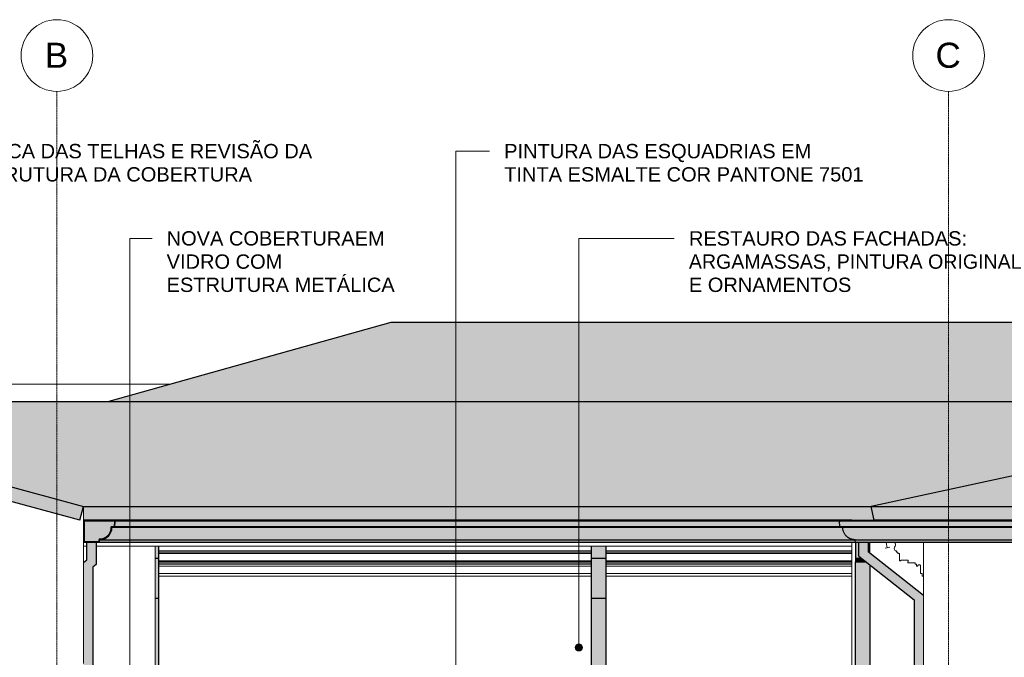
# Model space of a CAD drawing. Header units: millimetres. Extents: x -5998 to 66929, y -2295 to 9220.
# Tile 27 of 29: x 47004 to 53872, y 4373 to 8822. Entities that reach past the tile are written whole.
import ezdxf

# ---------------------------------------------------------------- set-up
doc = ezdxf.new("R2010")
doc.units = ezdxf.units.MM
doc.linetypes.add('_Traço - ponto', pattern=[16, 12, -2, 0, -2])
for name, color, linetype, lineweight in [('A-GENM', 13, 'Continuous', 18), ('A-GLAZ-CWMG', 51, 'Continuous', 25), ('A-ROOF', 132, 'Continuous', 25), ('A-ROOF-OTLN', 132, 'Continuous', 18), ('A-ROOF-PATT', 132, 'Continuous', 25), ('A-WALL', 113, 'Continuous', 18), ('G-ANNO-TEXT', 231, 'Continuous', 9), ('S-GRID', 1, 'Continuous', 9), ('S-GRID-IDEN', 1, 'Continuous', 9)]:
    doc.layers.add(name, color=color, linetype=linetype, lineweight=lineweight)
doc.styles.add('Arial_2', font='arial.ttf', dxfattribs={"height": 175})
doc.styles.add('Arial_3', font='arial.ttf', dxfattribs={"height": 100})

# ---------------------------------------------------------------- blocks, each defined once
blk = doc.blocks.new('Rectangular Mullion - 6x12 cm 2-4082025-ELEVAÇÃO 4 - MANTER _ CONSTRUIR')
at = {"layer": 'A-GLAZ-CWMG', "lineweight": 18}
for p, q in [((11700.5, 5137), (11692.5, 5173.8)), ((11685.5, 5133.8), (11700.5, 5137)), ((11718.2, 5140.9), (11700.5, 5137))]:
    blk.add_line(p, q, dxfattribs=at)
blk = doc.blocks.new('Rectangular Mullion - 6x12 cm-4252393-ELEVAÇÃO 4 - MANTER _ CONSTRUIR')
at = {"layer": 'A-GLAZ-CWMG', "lineweight": 18}
for p, q in [((6094.9, 5279.5), (6093.5, 5279.5)), ((6094.9, 5266.1), (6093.5, 5266.1)), ((6116.9, 5149.2), (6093.5, 5149.2)), ((11453.5, 5149.2), (6181.9, 5149.2))]:
    blk.add_line(p, q, dxfattribs=at)
blk = doc.blocks.new('Generic Models 1 - Generic Models 24-4258923-ELEVAÇÃO 4 - MANTER _ CONSTRUIR')
at = {"layer": 'A-GENM', "lineweight": 25}
for points in [[(6178.5, 1016.4), (6218.5, 1016.4), (6218.5, 1281.9), (6158.5, 1341.9), (6158.5, 5003), (6181.9, 5021.4), (6181.9, 5173.8), (6116.9, 5173.8), (6116.9, 5052.9), (6093.5, 5034.5), (6093.5, 1315), (6178.5, 1230), (6178.5, 1030)], [(6618.3, 5061.9), (6618.3, 5149.2), (6593.5, 5149.2), (6593.5, 5061.9), (6611.3, 5061.9)], [(9738.3, 5061.9), (9738.3, 5149.2), (9638.3, 5149.2), (9638.3, 5061.9), (9721.2, 5061.9)], [(6611.3, 4783), (6618.3, 4783), (6618.3, 5061.9), (6593.5, 5061.9), (6593.5, 4783)], [(9638.3, 4783), (9738.3, 4783), (9738.3, 5061.9), (9638.3, 5061.9), (9638.3, 5030.3)], [(11551.7, 5039.4), (11523.2, 5061.9), (11478.3, 5061.9), (11478.3, 5039.4), (11511.8, 5039.4)]]:
    blk.add_hatch(color=9, dxfattribs=at).paths.add_polyline_path(points, flags=0)
h = blk.add_hatch(color=9, dxfattribs=at)
h.paths.add_polyline_path([(11511.8, 5061.9), (11523.2, 5061.9), (11502.3, 5078.4), (11502.3, 5173.8), (11478.3, 5173.8), (11478.3, 5061.9), (11504.3, 5061.9)], flags=0)
h.paths.add_polyline_path([(11578.3, 5101.3), (11578.3, 5173.8), (11567.3, 5173.8), (11567.3, 5109.9), (11568.6, 5108.9)], flags=0)
h = blk.add_hatch(color=9, dxfattribs=at)
h.paths.add_polyline_path([(11803.5, 980), (11813.5, 980), (11813.5, 1200), (11803.5, 1200), (11803.5, 1027.4)], flags=0)
h.paths.add_polyline_path([(11853.5, 980), (11868.5, 980), (11868.5, 1230), (11953.5, 1315), (11953.5, 4805.3), (11567.3, 5109.9), (11567.3, 5173.8), (11502.3, 5173.8), (11502.3, 5078.4), (11888.5, 4773.8), (11888.5, 1341.9), (11853.5, 1306.9), (11853.5, 1230), (11858.5, 1229.5), (11858.5, 1200), (11853.5, 1200), (11853.5, 1027.4)], flags=0)
h.paths.add_polyline_path([(11803.5, 1230), (11813.5, 1230), (11813.5, 1266.9), (11803.5, 1256.9)], flags=0)
h = blk.add_hatch(color=9, dxfattribs=at)
h.paths.add_polyline_path([(11478.3, 1341.9), (11578.3, 1341.9), (11578.3, 1400), (11478.3, 1400), (11478.3, 1355.5)], flags=0)
h.paths.add_polyline_path([(11478.3, 1430), (11578.3, 1430), (11578.3, 1600), (11478.3, 1600), (11478.3, 1486.7)], flags=0)
h.paths.add_polyline_path([(11478.3, 1630), (11578.3, 1630), (11578.3, 1830), (11478.3, 1830), (11478.3, 1683.6)], flags=0)
h.paths.add_polyline_path([(11478.3, 1880), (11578.3, 1880.4), (11578.3, 5018.5), (11551.7, 5039.4), (11478.3, 5039.4), (11478.3, 1880.4)], flags=0)
h = blk.add_hatch(color=9, dxfattribs=at)
h.paths.add_polyline_path([(6611, 1030), (6611, 1200), (6593.5, 1200), (6593.5, 1030)], flags=0)
h.paths.add_polyline_path([(6611, 1230), (6611, 1250), (6606, 1250.5), (6606, 1280), (6611, 1280), (6611, 1400), (6593.5, 1400), (6593.5, 1230), (6606, 1230)], flags=0)
h.paths.add_polyline_path([(6611, 1430), (6611, 1450), (6606, 1450.5), (6606, 1480), (6611, 1480), (6611, 1600), (6593.5, 1600), (6593.5, 1430), (6606, 1430)], flags=0)
h.paths.add_polyline_path([(6611, 1630), (6611, 1650), (6606, 1650.5), (6606, 1680), (6611, 1680), (6611, 1830), (6593.5, 1830), (6593.5, 1630), (6606, 1630)], flags=0)
h.paths.add_polyline_path([(6606, 1880), (6606, 1930), (6618.3, 1930), (6618.3, 3605), (6593.5, 3606), (6593.5, 1880)], flags=0)
h.paths.add_polyline_path([(6618.3, 3725.1), (6618.3, 4783), (6593.5, 4783), (6593.5, 3726)], flags=0)
h = blk.add_hatch(color=9, dxfattribs=at)
h.paths.add_polyline_path([(9638.3, 1030), (9738.3, 1030), (9738.3, 1200), (9638.3, 1200), (9638.3, 1093)], flags=0)
h.paths.add_polyline_path([(9738.3, 1230), (9738.3, 1400), (9638.3, 1400), (9638.3, 1230)], flags=0)
h.paths.add_polyline_path([(9638.3, 1430), (9738.3, 1430), (9738.3, 1600), (9638.3, 1600), (9638.3, 1486.7)], flags=0)
h.paths.add_polyline_path([(9738.3, 1630), (9738.3, 1830), (9638.3, 1830), (9638.3, 1630)], flags=0)
h.paths.add_polyline_path([(9738.3, 1880), (9738.3, 4783), (9638.3, 4783), (9638.3, 1880), (9721.2, 1880)], flags=0)
at = {"layer": 'A-GENM', "color": 5, "lineweight": 25}
for p, q in [((6116.9, 5052.9), (6116.9, 5173.8)), ((6181.9, 5173.8), (6181.9, 5021.4)), ((11478.3, 5173.8), (11478.3, 5061.9)), ((11502.3, 5078.4), (11502.3, 5173.8)), ((11567.3, 5173.8), (11567.3, 5109.9)), ((11578.3, 5101.3), (11578.3, 5173.8)), ((6618.3, 5149.2), (6618.3, 5061.9)), ((9638.3, 5061.9), (9638.3, 5149.2)), ((9738.3, 5149.2), (9738.3, 5061.9)), ((11953.5, 4805.3), (11567.3, 5109.9)), ((6093.5, 5034.5), (6116.9, 5052.9)), ((6181.9, 5021.4), (6158.5, 5003)), ((6618.3, 5061.9), (6593.5, 5061.9)), ((6618.3, 5061.9), (6618.3, 4783)), ((9638.3, 4783), (9638.3, 5061.9)), ((9738.3, 5061.9), (9638.3, 5061.9)), ((9738.3, 5061.9), (9738.3, 4783)), ((11523.2, 5061.9), (11478.3, 5061.9)), ((11478.3, 5061.9), (11478.3, 5039.4)), ((11478.3, 1880.4), (11478.3, 5039.4)), ((11478.3, 5039.4), (11551.7, 5039.4)), ((11502.3, 5078.4), (11888.5, 4773.8)), ((11578.3, 5018.5), (11578.3, 1880.4)), ((6158.5, 5003), (6158.5, 1341.9)), ((6618.3, 4783), (6593.5, 4783)), ((6618.3, 4783), (6618.3, 3725.1)), ((9638.3, 1880.4), (9638.3, 4783)), ((9738.3, 4783), (9638.3, 4783)), ((9738.3, 4783), (9738.3, 1880.4)), ((11888.5, 4773.8), (11888.5, 1341.9))]:
    blk.add_line(p, q, dxfattribs=at)
blk = doc.blocks.new('ORNAMENTO SUPERIOR - ORNAMENTO SUPERIOR-4323885-ELEVAÇÃO 4 - MANTER _ CONSTRUIR')
at = {"layer": 'A-GENM'}
for p, q in [((11669.7, 5328.7), (11669.7, 5322.7)), ((11953.8, 5322.7), (11953.8, 5328.7)), ((11953.8, 4938.7), (11953.8, 5173.8)), ((6618.3, 5147.5), (9638.3, 5147.5)), ((9638.3, 5116.7), (6618.3, 5116.7)), ((9638.3, 5106.7), (6618.3, 5106.7)), ((9638.3, 5096.7), (6618.3, 5096.7)), ((9738.3, 5147.5), (11453.5, 5147.5)), ((11453.5, 5116.7), (9738.3, 5116.7)), ((11453.5, 5106.7), (9738.3, 5106.7)), ((11453.5, 5096.7), (9738.3, 5096.7)), ((11755.8, 5116.7), (11765.8, 5116.7)), ((11765.8, 5116.7), (11765.8, 5106.7)), ((11765.8, 5106.7), (11775.8, 5106.7)), ((11775.8, 5106.7), (11775.8, 5096.7)), ((11775.8, 5096.7), (11785.8, 5096.7)), ((11785.8, 5096.7), (11785.8, 5046.7)), ((9638.3, 5046.7), (6618.3, 5046.7)), ((6618.3, 5041.7), (9638.3, 5041.7)), ((6618.3, 5031.7), (9638.3, 5031.7)), ((9638.3, 5023.7), (6618.3, 5023.7)), ((11453.5, 5046.7), (9738.3, 5046.7)), ((9738.3, 5041.7), (11453.5, 5041.7)), ((9738.3, 5031.7), (11453.5, 5031.7)), ((11453.5, 5023.7), (9738.3, 5023.7)), ((11785.8, 5046.7), (11795.8, 5046.7)), ((11795.8, 5046.7), (11795.8, 5051.7)), ((11795.8, 5051.7), (11845.8, 5051.7)), ((11849.9, 5031.7), (11895.8, 5031.7)), ((11895.8, 5031.7), (11895.8, 5023.7)), ((11895.8, 5023.7), (11903.8, 5023.7)), ((11903.8, 5023.7), (11903.8, 5008.7)), ((9638.3, 5008.7), (6618.3, 5008.7)), ((9638.3, 4958.7), (6618.3, 4958.7)), ((11453.5, 5008.7), (9738.3, 5008.7)), ((11453.5, 4958.7), (9738.3, 4958.7)), ((11903.8, 5008.7), (11913.8, 5008.7)), ((11933.8, 5009.1), (11933.8, 4958.7)), ((11933.8, 4958.7), (11943.8, 4958.7)), ((11943.8, 4958.7), (11943.8, 4938.7)), ((9638.3, 4938.7), (6618.3, 4938.7)), ((11453.5, 4938.7), (9738.3, 4938.7)), ((11943.8, 4938.7), (11953.8, 4938.7))]:
    blk.add_line(p, q, dxfattribs=at)
for centre, radius, start, end in [((11740.8, 5158.3), 19, 325.45968, 55.29754), ((11772.7, 5131.7), 22.6, 135.85966, 221.76644), ((11849.9, 5037.5), 5.84, 134.54044, 270), ((11840.3, 5046.7), 7.42, 317.64224, 42.35776), ((11923.8, 5009.1), 10, 0, 182.82271)]:
    blk.add_arc(centre, radius, start, end, dxfattribs=at)
blk = doc.blocks.new('Grid - Head Grid-11506-ELEVAÇÃO 4 - MANTER _ CONSTRUIR')
at = {"layer": 'S-GRID-IDEN'}
blk.add_circle((673.5, 8571.9), 250, dxfattribs=at)

msp = doc.modelspace()

# ---------------------------------------------------------------- hatches: boundary and pattern name
at = {"layer": 'A-ROOF'}
for points in [[(47422.2, 5328.7), (47448.4, 5425.2), (44616.9, 6193.9), (41788.6, 5426.5), (41814.7, 5330), (44616.9, 6090.3), (46081.5, 5692.7)], [(52112.8, 5328.7), (52965.4, 5328.7), (52944.5, 5425.2), (47448.4, 5425.2), (47448.4, 5328.7), (50605, 5328.7)], [(59966.5, 5328.7), (59987.4, 5425.2), (52944.5, 5425.2), (52965.4, 5328.7), (59651.9, 5328.7)]]:
    msp.add_hatch(color=191, dxfattribs=at).paths.add_polyline_path(points, flags=0)
at = {"layer": 'A-ROOF-OTLN'}
for points in [[(47558.4, 5173.8), (47561.8, 5193.5), (47584, 5196.4), (47604.6, 5205), (47622.3, 5218.5), (47636.4, 5237.5), (47644.5, 5256.9), (47647.4, 5279), (47667, 5282.5), (47670.4, 5322.2), (47665.5, 5322.6), (47662.3, 5286.7), (47642.3, 5283.2), (47641, 5264), (47635.2, 5245.7), (47625.2, 5229.3), (47611.6, 5215.7), (47595.2, 5205.7), (47576.8, 5199.9), (47557.7, 5198.6), (47554.2, 5178.8), (47454.9, 5178.8), (47454.9, 5322.7), (47449.9, 5322.7), (47449.9, 5173.8), (47542.2, 5173.8)], [(47454.9, 5178.8), (47554.2, 5178.8), (47557.7, 5198.6), (47576.8, 5199.9), (47595.2, 5205.7), (47611.6, 5215.7), (47625.2, 5229.3), (47635.2, 5245.7), (47641, 5264), (47642.3, 5283.2), (47662.3, 5286.7), (47665.5, 5322.6), (47454.9, 5322.7), (47454.9, 5227.1)], [(47670.4, 5282.5), (52725.9, 5282.5), (52722.4, 5322.2), (47670.4, 5322.2), (47667, 5282.5)], [(52722.4, 5322.2), (52722.4, 5322.6), (52112.8, 5322.2)], [(52725.9, 5282.5), (60205.9, 5282.5), (60209.4, 5322.2), (52722.4, 5322.2), (52725, 5292.7)], [(49945.3, 5193.5), (52831, 5193.5), (52808.9, 5196.4), (52788.3, 5205), (52770.6, 5218.5), (52757, 5236.3), (52748.4, 5256.9), (52745.5, 5279), (47647.4, 5279), (47644.5, 5256.9), (47635.2, 5235.3), (47622.3, 5218.5), (47604.6, 5205), (47584, 5196.4), (47561.8, 5193.5), (49898.2, 5193.5)], [(47647.4, 5279), (52745.5, 5279), (52725.9, 5282.5), (47667, 5282.5), (47662.3, 5281.6)], [(60183.5, 5279), (60186.4, 5279), (60205.9, 5282.5), (52725.9, 5282.5), (52745.5, 5279), (60028.9, 5279)], [(60100.8, 5193.5), (60122.9, 5196.4), (60143.6, 5205), (60161.3, 5218.5), (60174.9, 5236.3), (60183.5, 5256.9), (60186.4, 5279), (52745.5, 5279), (52748.4, 5256.9), (52757, 5236.3), (52770.6, 5218.5), (52788.3, 5205), (52808.9, 5196.4), (52831, 5193.5), (60028.9, 5193.5)], [(52834.5, 5173.8), (52831, 5193.5), (47561.8, 5193.5), (47558.4, 5173.8), (52831, 5173.8)], [(53432.1, 5173.8), (60097.3, 5173.8), (60100.8, 5193.5), (52831, 5193.5), (52834.5, 5173.8), (53243.6, 5173.8)]]:
    msp.add_hatch(color=191, dxfattribs=at).paths.add_polyline_path(points, flags=0)
at = {"layer": 'A-ROOF-PATT'}
for points in [[(53620.6, 6157.8), (56321, 6157.8), (56465.9, 6189.2), (54074.2, 6708.1), (49592.3, 6708.1), (47626.8, 6157.8), (53589.6, 6157.8)], [(59987.4, 5425.2), (56465.9, 6189.2), (52944.5, 5425.2), (59651.9, 5425.2)], [(52112.8, 5425.2), (52944.5, 5425.2), (56321, 6157.8), (44750.3, 6157.8), (47448.4, 5425.2), (50605, 5425.2)]]:
    msp.add_hatch(color=191, dxfattribs=at).paths.add_polyline_path(points, flags=0)
at = {"layer": 'G-ANNO-TEXT'}
h = msp.add_hatch(color=7, dxfattribs=at)
edge = h.paths.add_edge_path(flags=0)
edge.add_arc((50904.2, 4442.1), 25, 0, 360)

# ---------------------------------------------------------------- linework, layer by layer
at = {"layer": 'A-ROOF', "color": 5}
for p, q in [((49592.3, 6708.1), (47626.8, 6157.8)), ((54074.2, 6708.1), (49592.3, 6708.1)), ((44616.9, 6193.9), (47448.4, 5425.2)), ((56465.9, 6189.2), (52944.5, 5425.2)), ((44750.3, 6157.8), (56321, 6157.8)), ((47422.2, 5328.7), (44616.9, 6090.3)), ((47422.2, 5328.7), (47448.4, 5425.2)), ((47448.4, 5425.2), (59987.4, 5425.2)), ((52965.4, 5328.7), (52944.5, 5425.2)), ((52808.4, 5328.7), (47448.4, 5328.7)), ((59966.5, 5328.7), (52965.4, 5328.7))]:
    msp.add_line(p, q, dxfattribs=at)
at = {"layer": 'A-ROOF-OTLN', "color": 5, "lineweight": 25}
for p, q in [((47449.9, 5322.7), (47449.9, 5173.8)), ((59993.8, 5322.7), (47449.9, 5322.7)), ((47454.9, 5178.8), (47454.9, 5322.7)), ((47665.5, 5322.6), (47662.3, 5286.7)), ((47670.4, 5322.2), (47665.5, 5322.6)), ((60204.4, 5322.6), (47665.5, 5322.6)), ((47667, 5282.5), (47670.4, 5322.2)), ((60209.4, 5322.2), (47670.4, 5322.2)), ((52722.4, 5322.2), (52727.4, 5322.6)), ((52725.9, 5282.5), (52722.4, 5322.2)), ((47662.3, 5286.7), (47642.3, 5283.2)), ((47647.4, 5279), (47667, 5282.5)), ((60186.4, 5279), (47647.4, 5279)), ((60205.9, 5282.5), (47667, 5282.5)), ((52745.5, 5279), (52725.9, 5282.5)), ((60097.3, 5173.8), (47449.9, 5173.8)), ((47554.2, 5178.8), (47454.9, 5178.8)), ((47557.7, 5198.6), (47554.2, 5178.8)), ((47558.4, 5173.8), (47561.8, 5193.5)), ((47561.8, 5193.5), (60100.8, 5193.5)), ((52834.5, 5173.8), (52831, 5193.5))]:
    msp.add_line(p, q, dxfattribs=at)
for radius, start, end in [(80.6, 267.02908, 2.93294), (85.6, 270, 359.96396)]:
    msp.add_arc((47561.8, 5279.1), radius, start, end, dxfattribs=at)
msp.add_open_spline([(52831, 5193.5), (52827.3, 5193.5), (52819.9, 5194), (52808.8, 5196.2), (52800, 5199.2), (52793.2, 5202.3), (52788.2, 5204.9), (52783.5, 5207.9), (52778.9, 5211.1), (52774.6, 5214.7), (52770.5, 5218.5), (52766.7, 5222.6), (52761.9, 5228.4), (52756.7, 5236.1), (52751.8, 5246.2), (52747, 5260.4), (52745.5, 5271.6), (52745.5, 5279)], degree=3, knots=[0, 0, 0, 0, 0.083333, 0.166667, 0.25, 0.291667, 0.333333, 0.375, 0.416667, 0.458333, 0.5, 0.541667, 0.583333, 0.666667, 0.75, 0.833333, 1, 1, 1, 1], dxfattribs=at)
at = {"layer": 'A-WALL'}
for p, q in [((48061.2, 6279.4), (44795, 6279.4)), ((47448.4, 4328.7), (47448.4, 5425.2)), ((47948.4, 5322.7), (47948.4, 5328.7)), ((52965.4, 5328.7), (52808.4, 5328.7)), ((52808.4, 5328.7), (52808.4, 5322.7)), ((53308.4, 5322.7), (53308.4, 5328.7)), ((52808.4, 5173.8), (52808.4, 1880.4)), ((53308.4, 1280), (53308.4, 5173.8)), ((47948.4, 3726), (47948.4, 5149.2))]:
    msp.add_line(p, q, dxfattribs=at)
at = {"layer": 'G-ANNO-TEXT', "color": 7}
for p, q in [((50047.2, 7904.9), (50281.9, 7904.9)), ((50047.2, 3061.4), (50047.2, 7904.9)), ((47771, 7296.1), (47927.3, 7296.1)), ((47771, 3700.6), (47771, 7296.1)), ((50904.2, 7296.1), (51570.5, 7296.1)), ((50904.2, 4442.1), (50904.2, 7296.1))]:
    msp.add_line(p, q, dxfattribs=at)
msp.add_circle((50904.2, 4442.1), 25, dxfattribs=at)
at = {"layer": 'S-GRID', "linetype": '_Traço - ponto'}
for p, q in [((47263.4, -2286.7), (47263.4, 8321.9)), ((53483.4, -2286.7), (53483.4, 8321.9))]:
    msp.add_line(p, q, dxfattribs=at)

# ---------------------------------------------------------------- block references
at = {"layer": 'A-GENM'}
msp.add_blockref('ORNAMENTO SUPERIOR - ORNAMENTO SUPERIOR-4323885-ELEVAÇÃO 4 - MANTER _ CONSTRUIR', (41354.9, 0), dxfattribs=at)
at = {"layer": 'A-GENM', "color": 5, "lineweight": 25}
msp.add_blockref('Generic Models 1 - Generic Models 24-4258923-ELEVAÇÃO 4 - MANTER _ CONSTRUIR', (41354.9, 0), dxfattribs=at)
at = {"layer": 'A-GLAZ-CWMG', "lineweight": 18}
for name in ['Rectangular Mullion - 6x12 cm-4252393-ELEVAÇÃO 4 - MANTER _ CONSTRUIR', 'Rectangular Mullion - 6x12 cm 2-4082025-ELEVAÇÃO 4 - MANTER _ CONSTRUIR']:
    msp.add_blockref(name, (41354.9, 0), dxfattribs=at)
at = {"layer": 'S-GRID-IDEN'}
for p in [(46589.9, 0), (52809.9, 0)]:
    msp.add_blockref('Grid - Head Grid-11506-ELEVAÇÃO 4 - MANTER _ CONSTRUIR', p, dxfattribs=at)

# ---------------------------------------------------------------- texts
at = {"layer": 'G-ANNO-TEXT', "color": 7, "char_height": 100, "attachment_point": 1, "style": 'Arial_3'}
for s, insert, width in [('TROCA DAS TELHAS E REVISÃO DA ', (46622.2, 7954.9), 3046.412), ('PINTURA DAS ESQUADRIAS EM  ', (50383.5, 7954.9), 2745.78), ('ESTRUTURA DA COBERTURA', (46622.2, 7792.8), 2473.206), ('TINTA ESMALTE COR PANTONE 7501', (50383.5, 7792.8), 3094.514), ('NOVA COBERTURAEM ', (48028.9, 7346.1), 1924.05), ('RESTAURO DAS FACHADAS: ', (51672.1, 7346.1), 2449.155), ('VIDRO COM ', (48028.9, 7184), 1038.185), ('ARGAMASSAS, PINTURA ORIGINAL ', (51672.1, 7184), 2982.278), ('ESTRUTURA METÁLICA', (48028.9, 7022), 1964.134), ('E ORNAMENTOS', (51672.1, 7022), 1394.936)]:
    msp.add_mtext(s, dxfattribs=dict(at, insert=insert, width=width))
at = {"layer": 'S-GRID-IDEN', "char_height": 175, "attachment_point": 1, "style": 'Arial_2'}
for s, insert, width in [('B', (47179.1, 8661.2), 200.422), ('C', (53392.4, 8661.2), 216.456)]:
    msp.add_mtext(s, dxfattribs=dict(at, insert=insert, width=width))

doc.saveas('drawing.dxf')
